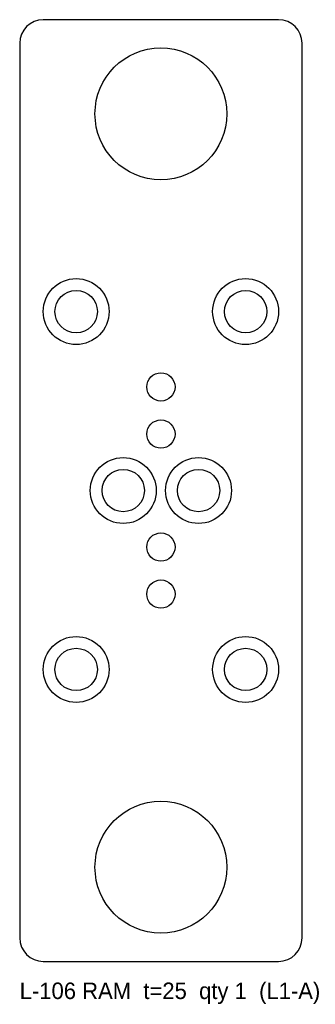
# Model space of a CAD drawing. Header units: millimetres. Extents: x -30 to 33, y -109 to 100.
import ezdxf

# ---------------------------------------------------------------- set-up
doc = ezdxf.new("R2010")
doc.units = ezdxf.units.MM

msp = doc.modelspace()

# ---------------------------------------------------------------- linework, layer by layer
at = {"layer": 'COUNTERBORE'}
for centre in [(-18, 38), (18, 38), (-8, 0), (8, 0), (-18, -38), (18, -38)]:
    msp.add_circle(centre, 7, dxfattribs=at)
at = {"layer": 'HOLES'}
for centre, radius in [((0, 80), 14), ((-18, 38), 4.5), ((18, 38), 4.5), ((0, 22), 3), ((0, 12), 3), ((-8, 0), 4.5), ((8, 0), 4.5), ((0, -12), 3), ((0, -22), 3), ((-18, -38), 4.5), ((18, -38), 4.5), ((0, -80), 14)]:
    msp.add_circle(centre, radius, dxfattribs=at)
at = {"layer": 'OUTLINE'}
for p, q in [((25, 100), (-25, 100)), ((-30, 95), (-30, -95)), ((30, -95), (30, 95)), ((-25, -100), (25, -100))]:
    msp.add_line(p, q, dxfattribs=at)
for centre, start, end in [((-25, 95), 90, 180), ((25, 95), 0, 90), ((-25, -95), 180, 270), ((25, -95), 270, 360)]:
    msp.add_arc(centre, 5, start, end, dxfattribs=at)

# ---------------------------------------------------------------- texts
at = {"layer": 'NOTES'}
msp.add_text('L-106 RAM  t=25  qty 1  (L1-A)', height=3.5, dxfattribs=at).set_placement((-30, -108))

doc.saveas('drawing.dxf')
